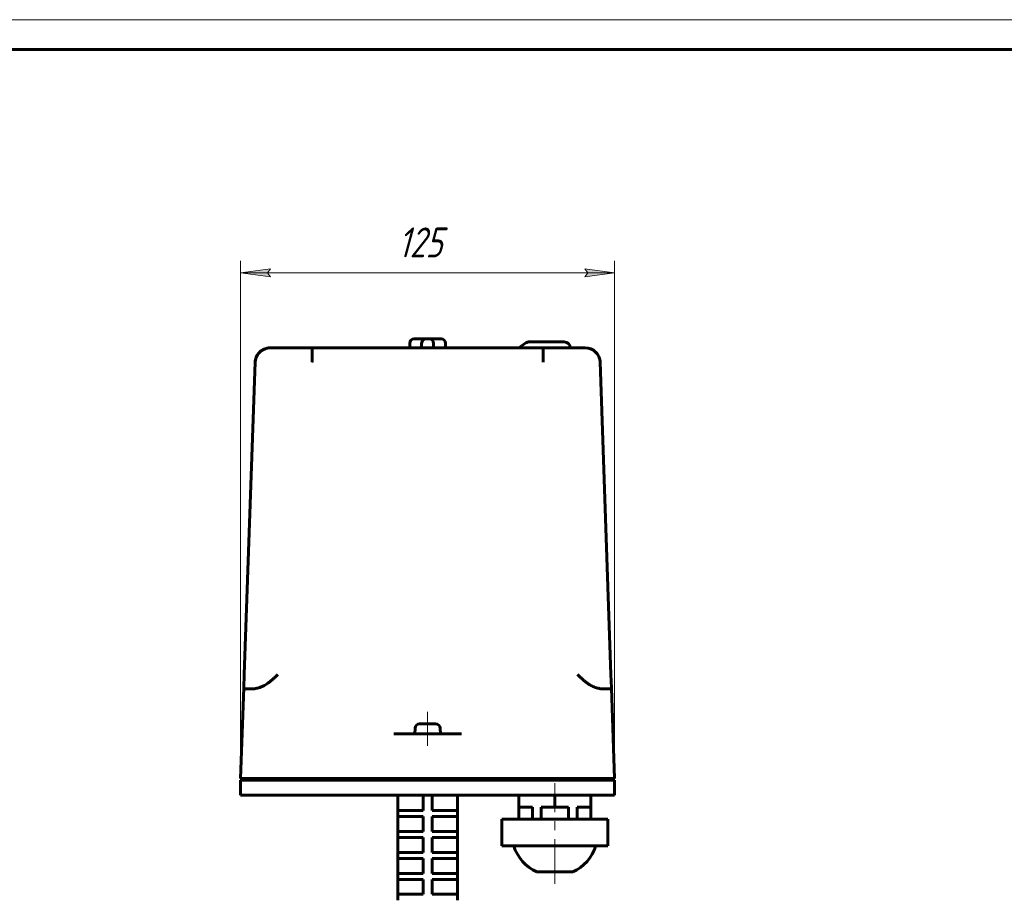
# Model space of a CAD drawing. Header units: millimetres. Extents: x 0 to 594, y 0 to 420.
# Tile 9 of 21: x 265 to 429, y 273 to 420. Entities that reach past the tile are written whole.
import ezdxf

# ---------------------------------------------------------------- set-up
doc = ezdxf.new("R2010")
doc.units = ezdxf.units.MM
for name, pattern in [('K5LT_AXLED', [12, 7.5, -1.5, 1.5, -1.5]), ('K5LT_BASIC', [0]), ('K5LT_THIN', [0])]:
    doc.linetypes.add(name, pattern=pattern)
doc.layers.add('Системный слой', color=7, linetype='Continuous')
doc.layers.add('Системный слой (1)', color=7, linetype='Continuous', true_color=0x6c6c6c)
doc.styles.add('KDIMTEXTSTYLE', font='txt', dxfattribs={"width": 0.96, "oblique": 15, "height": 5})
doc.styles.add('KTEXTSTYLE', font='txt', dxfattribs={"width": 0.96, "height": 5})
doc.dimstyles.new('KDIMSTYLE (0.50)', dxfattribs={"dimtxt": 5, "dimasz": 1, "dimexe": 2, "dimexo": 0, "dimgap": 1, "dimtad": 1, "dimlfac": 2, "dimtxsty": 'KDIMTEXTSTYLE', "dimsah": 1, "dimcen": 0, "dimdle": 1, "dimadec": 0, "dimazin": 0, "dimtfac": 0.667, "dimtmove": 0, "dimatfit": 3, "dimfxl": 1, "dimtvp": 1, "dimtolj": 1, "dimtzin": 0, "dimarcsym": 0})

# ---------------------------------------------------------------- blocks, each defined once
blk = doc.blocks.new('U19')
at = {"layer": 'Системный слой (1)', "color": 143, "linetype": 'K5LT_BASIC', "lineweight": 60, "true_color": 0x33acca}
for p, q in [((304.82, 364.21), (304.8, 364.19)), ((304.83, 364.23), (304.82, 364.21)), ((304.85, 364.25), (304.83, 364.23)), ((304.28, 362.95), (304.26, 362.73)), ((304.31, 363.16), (304.28, 362.95)), ((304.37, 363.37), (304.31, 363.16))]:
    blk.add_line(p, q, dxfattribs=at)
blk.add_arc((306.35, 363.37), 1.67, 118.8005, 120.9066, dxfattribs=at)
blk = doc.blocks.new('U20')
at = {"layer": 'Системный слой (1)', "color": 143, "linetype": 'K5LT_BASIC', "lineweight": 60, "true_color": 0x33acca}
for p, q in [((359.4, 365.14), (359.85, 365.1)), ((359.85, 365.1), (360.27, 364.99)), ((360.27, 364.99), (360.68, 364.8)), ((361.12, 364.46), (361.21, 364.38)), ((361.21, 364.38), (361.29, 364.29)), ((361.29, 364.29), (361.37, 364.19)), ((361.8, 363.37), (361.85, 363.16)), ((361.85, 363.16), (361.89, 362.95)), ((361.89, 362.95), (361.9, 362.73))]:
    blk.add_line(p, q, dxfattribs=at)
blk = doc.blocks.new('U21')
at = {"layer": 'Системный слой (1)', "color": 143, "linetype": 'K5LT_BASIC', "lineweight": 60, "true_color": 0x33acca}
for p, q in [((305, 364.42), (304.85, 364.25)), ((305.17, 364.57), (305, 364.42)), ((305.35, 364.7), (305.17, 364.57)), ((305.93, 365), (305.54, 364.83)), ((306.34, 365.11), (305.93, 365)), ((306.76, 365.14), (306.34, 365.11))]:
    blk.add_line(p, q, dxfattribs=at)
blk = doc.blocks.new('U22')
at = {"layer": 'Системный слой (1)', "color": 143, "linetype": 'K5LT_BASIC', "lineweight": 60, "true_color": 0x33acca}
for p, q in [((333.08, 302.29), (331.75, 302.29)), ((334.42, 302.29), (333.08, 302.29))]:
    blk.add_line(p, q, dxfattribs=at)
blk = doc.blocks.new('U35')
at = {"layer": 'Системный слой (1)', "color": 143, "linetype": 'K5LT_BASIC', "lineweight": 60, "true_color": 0x33acca}
for start, end in [(139.9005, 178), (90, 139.9005)]:
    blk.add_arc((306.76, 362.64), 2.5, start, end, dxfattribs=at)
blk = doc.blocks.new('D8')
at = {"layer": 'Системный слой (1)'}
for points in [[(306.33, 377.68), (306.83, 378.34), (301.83, 377.68), (306.83, 377.02)], [(364.33, 377.68), (359.33, 378.34), (359.83, 377.68), (359.33, 377.02)]]:
    blk.add_hatch(color=7, dxfattribs=at).paths.add_polyline_path(points)
at = {"layer": 'Системный слой (1)', "color": 7, "linetype": 'K5LT_THIN', "lineweight": 18, "true_color": 0xffffff}
for p, q in [((301.83, 292.89), (301.83, 379.68)), ((364.33, 292.89), (364.33, 379.68)), ((301.83, 377.68), (306.83, 378.34)), ((306.83, 377.02), (301.83, 377.68)), ((301.83, 377.68), (364.33, 377.68)), ((306.83, 378.34), (306.33, 377.68)), ((306.33, 377.68), (306.83, 377.02)), ((359.83, 377.68), (359.33, 378.34)), ((359.33, 378.34), (364.33, 377.68)), ((364.33, 377.68), (359.33, 377.02)), ((359.33, 377.02), (359.83, 377.68))]:
    blk.add_line(p, q, dxfattribs=at)
blk.add_wipeout([(328.14, 378.68), (328.14, 386.06), (337.63, 386.06), (337.63, 378.68)]).dxf.layer = 'Системный слой (1)'
at = {"layer": 'Системный слой (1)', "color": 7, "insert": (328.14, 385.27), "char_height": 5, "attachment_point": 1, "style": 'KTEXTSTYLE'}
blk.add_mtext('\\fArial|b0|c204|p34;\\H5.0;\\W1.000;\\Q15;\\fGOST Type AU|b0|i0|c204|p34;\\Q15;\\W0.960;125', dxfattribs=at)
blk = doc.blocks.new('KDIMARROW_01')
at = {"layer": 'Системный слой'}
blk.add_hatch(color=0, dxfattribs=at).paths.add_polyline_path([(-5, -0.66), (0, 0), (-5, 0.66), (-4.5, 0)])
at = {"layer": 'Системный слой', "color": 0, "linetype": 'K5LT_THIN', "lineweight": 18}
for p, q in [((-4.5, 0), (-5, 0.66)), ((-5, 0.66), (0, 0)), ((0, 0), (-5, -0.66)), ((-5, -0.66), (-4.5, 0))]:
    blk.add_line(p, q, dxfattribs=at)
at = {"layer": 'Системный слой (1)', "color": 0, "linetype": 'K5LT_THIN', "lineweight": 18}
blk.add_line((150.03, 193.14), (149.53, 193.14), dxfattribs=at)
blk = doc.blocks.new('U204')
at = {"color": 7, "linetype": 'K5LT_THIN', "lineweight": 18, "true_color": 0xffffff}
blk.add_line((0, 420), (594, 420), dxfattribs=at)
at = {"color": 143, "linetype": 'K5LT_BASIC', "lineweight": 60, "true_color": 0x33acca}
blk.add_line((20, 415), (589, 415), dxfattribs=at)

msp = doc.modelspace()

# ---------------------------------------------------------------- linework, layer by layer
at = {"layer": 'Системный слой (1)', "color": 143, "linetype": 'K5LT_BASIC', "lineweight": 60, "true_color": 0x33acca}
for p, q in [((330.083, 365.144), (330.083, 365.894)), ((330.833, 366.644), (331.333, 366.644)), ((331.333, 366.644), (332.833, 366.644)), ((332.083, 365.144), (332.083, 365.894)), ((332.833, 366.644), (333.333, 366.644)), ((333.333, 366.644), (334.833, 366.644)), ((334.083, 365.144), (334.083, 365.894)), ((334.833, 366.644), (335.333, 366.644)), ((336.083, 365.144), (336.083, 365.894)), ((349.5025, 365.9631), (348.3326, 365.144)), ((355.9045, 366.144), (350.0761, 366.144)), ((313.7729, 365.144), (306.7615, 365.144)), ((313.7729, 365.144), (352.3931, 365.144)), ((359.4045, 365.144), (352.3931, 365.144)), ((302.4411, 310.5567), (304.2631, 362.7312)), ((363.7249, 310.5567), (361.903, 362.7312)), ((302.3629, 308.3179), (302.4411, 310.5567)), ((363.8031, 308.3179), (363.7249, 310.5567)), ((301.833, 293.144), (302.3629, 308.3179)), ((302.7283, 308.144), (303.5441, 308.144)), ((362.622, 308.144), (363.4377, 308.144)), ((364.333, 293.144), (363.8031, 308.3179)), ((330.9987, 301.5767), (330.958, 300.644)), ((335.1673, 301.5767), (335.208, 300.644)), ((329.6129, 300.644), (327.4461, 300.644)), ((330.9179, 300.644), (329.6129, 300.644)), ((330.9179, 300.644), (335.2481, 300.644)), ((336.5531, 300.644), (335.2481, 300.644)), ((336.5531, 300.644), (338.7199, 300.644)), ((304.3315, 293.144), (301.833, 293.144)), ((301.833, 292.894), (301.833, 290.394)), ((301.833, 292.894), (301.833, 290.394)), ((304.3315, 292.894), (301.833, 292.894)), ((327.5973, 293.144), (304.3315, 293.144)), ((327.5973, 292.894), (304.3315, 292.894)), ((308.083, 293.144), (308.083, 292.894)), ((329.7641, 293.144), (327.5973, 293.144)), ((329.7641, 292.894), (327.5973, 292.894)), ((330.9179, 293.144), (329.7641, 293.144)), ((330.9179, 292.894), (329.7641, 292.894)), ((335.2481, 293.144), (330.9179, 293.144)), ((335.2481, 292.894), (330.9179, 292.894)), ((336.4019, 293.144), (335.2481, 293.144)), ((336.4019, 292.894), (335.2481, 292.894)), ((336.4019, 293.144), (338.5687, 293.144)), ((338.5687, 292.894), (336.4019, 292.894)), ((361.8345, 293.144), (338.5687, 293.144)), ((361.8345, 292.894), (338.5687, 292.894)), ((358.083, 293.144), (358.083, 292.894)), ((358.333, 293.144), (358.333, 292.894)), ((364.333, 293.144), (361.8345, 293.144)), ((364.333, 292.894), (361.8345, 292.894)), ((364.333, 292.894), (364.333, 290.394)), ((364.333, 292.894), (364.333, 290.394)), ((304.3315, 290.394), (301.833, 290.394)), ((327.5973, 290.394), (304.3315, 290.394)), ((329.7641, 290.394), (327.5973, 290.394)), ((328.083, 287.8042), (328.083, 290.394)), ((330.9179, 290.394), (329.7641, 290.394)), ((335.2481, 290.394), (330.9179, 290.394)), ((332.333, 287.8042), (332.333, 290.394)), ((333.833, 287.8042), (333.833, 290.394)), ((336.4019, 290.394), (335.2481, 290.394)), ((338.5687, 290.394), (336.4019, 290.394)), ((338.083, 287.8042), (338.083, 290.394)), ((361.8345, 290.394), (338.5687, 290.394)), ((348.333, 288.394), (348.333, 290.394)), ((354.333, 288.394), (354.333, 290.394)), ((360.333, 288.394), (360.333, 290.394)), ((364.333, 290.394), (361.8345, 290.394)), ((350.6054, 288.394), (348.333, 288.394)), ((348.333, 288.394), (348.333, 286.394)), ((350.6054, 288.394), (350.6054, 286.394)), ((352.0606, 288.394), (352.0606, 286.394)), ((354.333, 288.394), (352.0606, 288.394)), ((356.6054, 288.394), (354.333, 288.394)), ((356.6054, 288.394), (356.6054, 286.394)), ((360.333, 288.394), (358.0606, 288.394)), ((358.0606, 288.394), (358.0606, 286.394)), ((360.333, 288.394), (360.333, 286.394)), ((328.083, 286.8042), (328.083, 287.8042)), ((328.083, 287.8042), (329.083, 287.8042)), ((329.083, 286.8042), (328.083, 286.8042)), ((328.083, 284.3042), (328.083, 286.8042)), ((329.083, 287.8042), (332.333, 287.8042)), ((329.083, 286.8042), (332.333, 286.8042)), ((332.333, 284.3042), (332.333, 286.8042)), ((333.833, 287.8042), (337.083, 287.8042)), ((333.833, 284.3042), (333.833, 286.8042)), ((333.833, 286.8042), (337.083, 286.8042)), ((337.083, 287.8042), (338.083, 287.8042)), ((338.083, 286.8042), (337.083, 286.8042)), ((338.083, 286.8042), (338.083, 287.8042)), ((338.083, 284.3042), (338.083, 286.8042)), ((345.4822, 286.394), (345.8171, 286.394)), ((345.4822, 286.394), (345.4822, 281.894)), ((345.8171, 286.394), (348.9925, 286.394)), ((348.9925, 286.394), (351.1576, 286.394)), ((351.1576, 286.394), (357.5084, 286.394)), ((357.5084, 286.394), (359.6735, 286.394)), ((359.6735, 286.394), (362.8489, 286.394)), ((362.8489, 286.394), (363.1839, 286.394)), ((363.1839, 286.394), (363.1839, 281.894)), ((328.083, 283.3042), (328.083, 284.3042)), ((328.083, 284.3042), (329.083, 284.3042)), ((328.083, 280.8042), (328.083, 283.3042)), ((329.083, 283.3042), (328.083, 283.3042)), ((329.083, 284.3042), (332.333, 284.3042)), ((329.083, 283.3042), (332.333, 283.3042)), ((332.333, 280.8042), (332.333, 283.3042)), ((333.833, 284.3042), (337.083, 284.3042)), ((333.833, 283.3042), (337.083, 283.3042)), ((333.833, 280.8042), (333.833, 283.3042)), ((337.083, 284.3042), (338.083, 284.3042)), ((338.083, 283.3042), (337.083, 283.3042)), ((338.083, 283.3042), (338.083, 284.3042)), ((338.083, 280.8042), (338.083, 283.3042)), ((345.8171, 281.894), (345.4822, 281.894)), ((348.9925, 281.894), (345.8171, 281.894)), ((351.1576, 281.894), (348.9925, 281.894)), ((357.5084, 281.894), (351.1576, 281.894)), ((359.6735, 281.894), (357.5084, 281.894)), ((362.8489, 281.894), (359.6735, 281.894)), ((363.1839, 281.894), (362.8489, 281.894)), ((328.083, 280.8042), (329.083, 280.8042)), ((328.083, 279.8042), (328.083, 280.8042)), ((328.083, 277.3042), (328.083, 279.8042)), ((329.083, 279.8042), (328.083, 279.8042)), ((329.083, 280.8042), (332.333, 280.8042)), ((329.083, 279.8042), (332.333, 279.8042)), ((332.333, 277.3042), (332.333, 279.8042)), ((333.833, 280.8042), (337.083, 280.8042)), ((333.833, 279.8042), (337.083, 279.8042)), ((333.833, 277.3042), (333.833, 279.8042)), ((337.083, 280.8042), (338.083, 280.8042)), ((338.083, 279.8042), (337.083, 279.8042)), ((338.083, 279.8042), (338.083, 280.8042)), ((338.083, 277.3042), (338.083, 279.8042)), ((328.083, 276.3042), (328.083, 277.3042)), ((328.083, 277.3042), (329.083, 277.3042)), ((329.083, 277.3042), (332.333, 277.3042)), ((333.833, 277.3042), (337.083, 277.3042)), ((337.083, 277.3042), (338.083, 277.3042)), ((338.083, 276.3042), (338.083, 277.3042)), ((351.333, 277.5478), (357.333, 277.5478)), ((329.083, 276.3042), (328.083, 276.3042)), ((328.083, 273.8042), (328.083, 276.3042)), ((329.083, 276.3042), (332.333, 276.3042)), ((332.333, 273.8042), (332.333, 276.3042)), ((333.833, 273.8042), (333.833, 276.3042)), ((333.833, 276.3042), (337.083, 276.3042)), ((338.083, 276.3042), (337.083, 276.3042)), ((338.083, 273.8042), (338.083, 276.3042)), ((328.083, 272.8042), (328.083, 273.8042)), ((328.083, 273.8042), (329.083, 273.8042)), ((329.083, 273.8042), (332.333, 273.8042)), ((333.833, 273.8042), (337.083, 273.8042)), ((337.083, 273.8042), (338.083, 273.8042)), ((338.083, 272.8042), (338.083, 273.8042))]:
    msp.add_line(p, q, dxfattribs=at)
for centre, radius, start, end in [((330.833, 365.894), 0.75, 90, 180), ((332.833, 365.894), 0.75, 90, 180), ((333.333, 365.894), 0.75, 0, 90), ((335.333, 365.894), 0.75, 0, 90), ((350.0761, 365.144), 1, 90, 125), ((355.9045, 365.144), 1, 0, 90), ((359.4045, 362.644), 2.5, 2, 90), ((331.748, 301.544), 0.75, 90, 177.5), ((334.418, 301.544), 0.75, 2.5, 90), ((354.333, 284.1035), 7.2095, 197.846856, 245.410403), ((354.333, 284.1035), 7.2095, 294.589597, 342.153144)]:
    msp.add_arc(centre, radius, start, end, dxfattribs=at)
for points, knots in [([(313.7729, 362.7312), (313.773, 362.748), (313.773, 362.7818), (313.7729, 362.8324), (313.7731, 362.8832), (313.7729, 362.934), (313.7731, 362.9849), (313.7732, 363.0258), (313.7728, 363.0595), (313.7732, 363.0932), (313.773, 363.1366), (313.7731, 363.1867), (313.7729, 363.2368), (313.773, 363.2867), (313.7729, 363.3364), (313.7729, 363.4026), (313.7728, 363.4683), (313.7728, 363.5334), (313.7727, 363.5818), (313.773, 363.6297), (313.7727, 363.6767), (313.7728, 363.7132), (313.7728, 363.7435), (313.7728, 363.7731), (313.7728, 363.8111), (313.7728, 363.8532), (313.7727, 363.8941), (313.773, 363.9336), (313.773, 363.9719), (313.7728, 364.0086), (313.773, 364.0442), (313.7728, 364.0785), (313.7729, 364.112), (313.7729, 364.1445), (313.7729, 364.1764), (313.7729, 364.2082), (313.7729, 364.2353), (313.7729, 364.2568), (313.7729, 364.2793), (313.7729, 364.3072), (313.7729, 364.3439), (313.7729, 364.384), (313.7729, 364.4935), (313.7729, 364.594), (313.7729, 364.6815), (313.7729, 364.7097), (313.7729, 364.7309), (313.7729, 364.7469), (313.7729, 364.7619), (313.7729, 364.7798), (313.7729, 364.8005), (313.7729, 364.8204), (313.773, 364.8397), (313.773, 364.8585), (313.773, 364.8767), (313.7729, 364.8943), (313.7729, 364.9114), (313.773, 364.9278), (313.773, 364.9437), (313.7731, 364.9591), (313.7729, 364.9738), (313.7731, 364.988), (313.7728, 365.0016), (313.7731, 365.0146), (313.7728, 365.0271), (313.7731, 365.0391), (313.7728, 365.0504), (313.7731, 365.0612), (313.773, 365.0713), (313.7731, 365.0809), (313.7729, 365.0899), (313.7729, 365.0982), (313.7729, 365.1086), (313.7729, 365.1244), (313.7729, 365.1398), (313.7729, 365.1439), (313.7729, 365.144)], [0, 0, 0, 0, 1.0121588, 2.02986075, 3.05216523, 4.07900136, 5.10707893, 6.13581645, 6.56589787, 7.16405643, 8.19236421, 9.220467, 10.25041687, 11.28236463, 12.31802088, 13.35539072, 15.43767061, 16.48279264, 17.529287, 18.56979609, 19.60260227, 20.61854231, 20.99500657, 21.62551204, 22.60579302, 23.5683233, 24.50391017, 25.43038956, 26.32787631, 27.20584554, 28.05484638, 28.89423413, 29.71457778, 30.52558082, 31.32727888, 32.12901539, 32.95858043, 33.4354438, 33.81611258, 34.73018462, 35.67273834, 36.78992446, 38.05368109, 44.95064155, 46.06698918, 47.0083873, 47.92118258, 48.3638088, 48.77711397, 49.6048743, 50.40452194, 51.20405561, 52.00303371, 52.80158036, 53.59969305, 54.39770749, 55.19562495, 55.99365021, 56.79177156, 57.58986078, 58.38862335, 59.18827963, 59.99036057, 60.79385217, 61.60198047, 62.41345213, 63.22990657, 64.04781871, 64.8718617, 65.70064197, 66.53792204, 67.37888597, 68.2294812, 69.95111793, 73.44785194, 77, 77, 77, 77]), ([(352.3931, 365.144), (352.3931, 365.1439), (352.3931, 365.1408), (352.3931, 365.1316), (352.3931, 365.1246), (352.3931, 365.1163), (352.3931, 365.1067), (352.3931, 365.0925), (352.3931, 365.0761), (352.3931, 365.0576), (352.3931, 365.0432), (352.393, 365.0324), (352.393, 365.0081), (352.393, 364.9573), (352.3931, 364.8734), (352.3931, 364.7569), (352.3931, 364.6277), (352.3931, 364.505), (352.3931, 364.4199), (352.3931, 364.3727), (352.3931, 364.3105), (352.3931, 364.2523), (352.3931, 364.1917), (352.3931, 364.1376), (352.3932, 364.0855), (352.393, 364.035), (352.3933, 363.9865), (352.3932, 363.9396), (352.3933, 363.895), (352.3931, 363.852), (352.3929, 363.8192), (352.3934, 363.7917), (352.3929, 363.7648), (352.3934, 363.729), (352.393, 363.6882), (352.3933, 363.6451), (352.3932, 363.5978), (352.3932, 363.5446), (352.3931, 363.4873), (352.3931, 363.428), (352.3931, 363.3686), (352.3931, 363.311), (352.3932, 363.2573), (352.3932, 363.2098), (352.3932, 363.1665), (352.393, 363.1261), (352.3932, 363.0866), (352.3932, 363.0482), (352.3932, 363.0106), (352.393, 362.9737), (352.3932, 362.9374), (352.3931, 362.9019), (352.3931, 362.8669), (352.3931, 362.8101), (352.3931, 362.7649), (352.3931, 362.7312)], [0, 0, 0, 0, 2.7657464, 3.67473696, 4.5766871, 5.45819078, 6.32628121, 7.17505745, 8.83533386, 9.6337867, 10.39948209, 11.15189012, 11.25908644, 13.91481949, 17.72133879, 19.98102175, 24.21747495, 27.62909261, 28.19823151, 29.59029334, 30.52839284, 31.90553029, 32.95713548, 33.94397655, 34.88759333, 35.76663316, 36.62439891, 37.42296533, 38.18345627, 38.89036993, 39.58153269, 39.81383029, 40.24785167, 40.90515439, 41.55978466, 42.22052746, 42.97246998, 43.8094705, 44.72839286, 45.64440705, 46.55322198, 47.45764707, 48.26603267, 48.98247715, 49.59781753, 50.20411308, 50.78738365, 51.35653593, 51.90702002, 52.45285485, 52.98511596, 53.50839997, 54.01830872, 54.52383522, 56, 56, 56, 56]), ([(304.8614, 308.3179), (304.9963, 308.3595), (305.2594, 308.455), (305.6375, 308.6313), (306.0051, 308.8389), (306.3741, 309.0826), (306.7597, 309.3738), (307.169, 309.7209), (307.6015, 310.1226), (307.8931, 310.4089), (308.0428, 310.5567)], [0, 0, 0, 0, 1.1794457, 2.34679214, 3.50651611, 4.72181721, 6.05500832, 7.56669177, 9.22406547, 11, 11, 11, 11]), ([(361.3046, 308.3179), (361.1698, 308.3595), (360.9066, 308.455), (360.5285, 308.6313), (360.1609, 308.8389), (359.7919, 309.0826), (359.4063, 309.3738), (358.997, 309.7209), (358.5645, 310.1226), (358.2729, 310.4089), (358.1232, 310.5567)], [0, 0, 0, 0, 1.1794457, 2.34679214, 3.50651611, 4.72181721, 6.05500832, 7.56669177, 9.22406547, 11, 11, 11, 11]), ([(302.7283, 308.144), (302.6645, 308.144), (302.557, 308.1488), (302.4484, 308.1741), (302.3876, 308.2161), (302.3648, 308.2656), (302.3624, 308.3029), (302.3629, 308.3179)], [0, 0, 0, 0, 2.08263259, 3.99090934, 5.63923765, 7.12682204, 8, 8, 8, 8]), ([(303.5441, 308.144), (303.658, 308.144), (303.8665, 308.1492), (304.1557, 308.174), (304.4288, 308.2121), (304.6575, 308.2593), (304.8127, 308.3029), (304.8614, 308.3179)], [0, 0, 0, 0, 2.29264219, 3.99090934, 5.23900693, 7.12682204, 8, 8, 8, 8]), ([(362.622, 308.144), (362.508, 308.144), (362.2996, 308.1492), (362.0103, 308.174), (361.7372, 308.2121), (361.5085, 308.2593), (361.3533, 308.3029), (361.3046, 308.3179)], [0, 0, 0, 0, 2.29264219, 3.99090934, 5.23900693, 7.12682204, 8, 8, 8, 8]), ([(363.4377, 308.144), (363.5015, 308.144), (363.6091, 308.1488), (363.7176, 308.1741), (363.7784, 308.2161), (363.8012, 308.2656), (363.8036, 308.3029), (363.8031, 308.3179)], [0, 0, 0, 0, 2.08263259, 3.99090934, 5.63923765, 7.12682204, 8, 8, 8, 8])]:
    msp.add_open_spline(points, degree=3, knots=knots, dxfattribs=at)

# ---------------------------------------------------------------- block references
at = {"layer": 'Системный слой (1)'}
for name in ['U35', 'U19', 'U21', 'U20', 'U22']:
    msp.add_blockref(name, (0, 0), dxfattribs=at)

# ---------------------------------------------------------------- next in the draw order: dimensions: what is measured, and where the dimension line sits
at = {"layer": 'Системный слой (1)', "color": 7}
dim = msp.add_linear_dim(base=(301.833, 377.6816), p1=(364.333, 292.894), p2=(301.833, 292.894), dimstyle='KDIMSTYLE (0.50)', override={"dimexo": 0, "dimpost": '\\fGOST Type AU|b0|c204|p34;\\H5.0;\\W0.960;\\Q15;<>', "dimblk1": 'KDIMARROW_01', "dimblk2": 'KDIMARROW_01', "dimse1": 0, "dimse2": 0, "dimclrt": 7, "dimtol": 1, "dimtp": 0, "dimtm": 0, "dimtdec": 5, "dimtolj": 1}, dxfattribs=at)
dim.commit()
dim.dimension.update_dxf_attribs({"geometry": 'D8', "text_midpoint": (333.083, 377.6816), "dimtype": 160})

# ---------------------------------------------------------------- next in the draw order: linework, layer by layer
at = {"layer": 'Системный слой (1)', "color": 30, "linetype": 'K5LT_AXLED', "lineweight": 18, "true_color": 0xff8000}
for p, q in [((333.083, 298.644), (333.083, 304.294)), ((354.333, 275.5478), (354.333, 292.394))]:
    msp.add_line(p, q, dxfattribs=at)

# ---------------------------------------------------------------- next in the draw order: block references
msp.add_blockref('U204', (0, 0))

doc.saveas('drawing.dxf')
